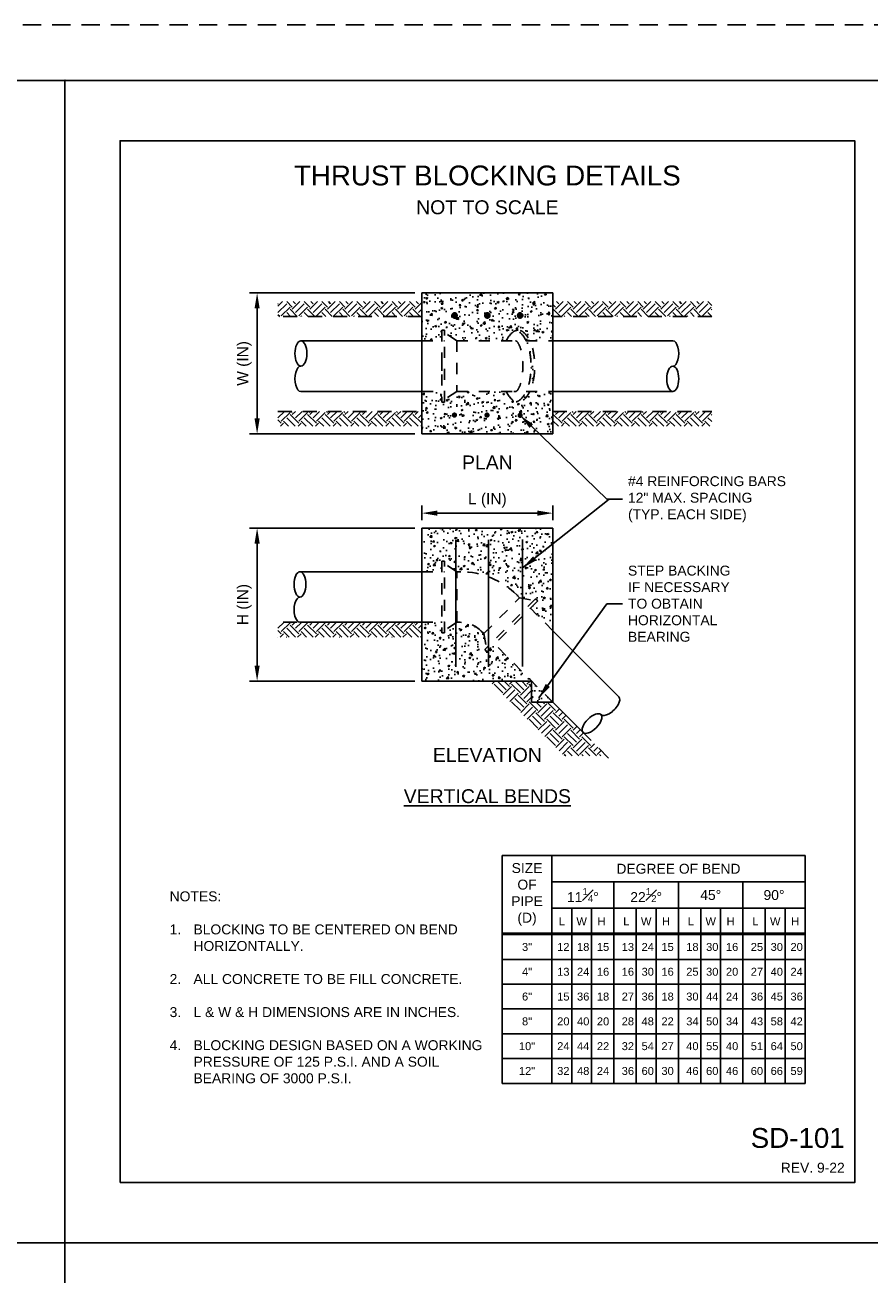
# Paper-space layout 'UM_01' of a CAD drawing. Header units: feet. Extents: x -2.3 to 50.9, y -37.3 to 22.
# Tile 21 of 26: x 8.8 to 16.4, y 10.7 to 22. Entities that reach past the tile are written whole.
import ezdxf
from ezdxf.enums import TextEntityAlignment as Align

# ---------------------------------------------------------------- set-up
doc = ezdxf.new("R2010")
doc.units = ezdxf.units.FT
doc.header["$MEASUREMENT"] = 0
for name, pattern in [('brrebarpr', [4.1, 4, -0.1]), ('HIDDEN2', [0.1875, 0.125, -0.0625]), ('OhDOT_USTN3', [0.22, 0.165, -0.055])]:
    doc.linetypes.add(name, pattern=pattern)
for name, color, linetype in [('BR_P_Slab_Reinforcing', 22, 'brrebarpr'), ('PS_P_Object', 92, 'Continuous'), ('PS_X_Object', 43, 'HIDDEN2'), ('PS_X_Object_Hidden', 3, 'HIDDEN2'), ('SH_Border', 7, 'Continuous'), ('SH_Cut_Line', 7, 'OhDOT_USTN3'), ('SH_Hatch', 14, 'Continuous'), ('SH_Major_Grid_Line', 254, 'Continuous'), ('SH_Minor_Grid_Line', 252, 'Continuous'), ('SH_TextH', 4, 'Continuous'), ('SH_TextM', 7, 'Continuous')]:
    doc.layers.add(name, color=color, linetype=linetype)
doc.layers.add('SH_Half', color=8, linetype='Continuous', plot=False)
doc.styles.add('Simplex Sub-Text (0.08)', font='Simplex', dxfattribs={"height": 0.08})
doc.styles.get("Standard").update_dxf_attribs({"font": 'arial.ttf'})
doc.styles.add('Straight Normal (0.14) Font 30', font='font30', dxfattribs={"height": 0.14})
doc.dimstyles.new('Dec Straight 0', dxfattribs={"dimtxt": 0.14, "dimasz": 0.1399999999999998, "dimexe": 0.0699999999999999, "dimexo": 0.0699999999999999, "dimgap": 0.04999999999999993, "dimtad": 1, "dimdec": 0, "dimzin": 0, "dimdsep": 46, "dimtxsty": 'Straight Normal (0.14) Font 30', "dimcen": 0.06999999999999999, "dimclrd": 9, "dimclre": 9, "dimclrt": 256, "dimaunit": 1, "dimadec": 4, "dimazin": 0, "dimtfac": 1, "dimtdec": 0, "dimtofl": 0, "dimtmove": 0, "dimatfit": 3, "dimfxl": 1, "dimtolj": 1, "dimtzin": 0, "dimlwd": 25, "dimlwe": 25, "dimarcsym": 0})
pattern_1 = [(49.99999999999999, (9.125000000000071, 11.32151482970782), (0.1606835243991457, -0.0140579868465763), [0.01680180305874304, -0.1848198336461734]), (355, (9.125000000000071, 11.32151482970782), (-0.03108363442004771, 0.1685091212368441), [0.01344144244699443, -0.1478558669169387]), (100.45144446, (9.138390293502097, 11.32034333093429), (0.1295998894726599, 0.1544511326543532), [0.01427933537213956, -0.1570726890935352]), (46.18420000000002, (9.125000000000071, 11.36631963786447), (0.2390877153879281, -0.0370802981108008), [0.02520270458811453, -0.2772297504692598]), (96.63563548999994, (9.144923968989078, 11.36322960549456), (0.2093867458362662, 0.218225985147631), [0.02141901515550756, -0.2356091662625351]), (351.1841639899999, (9.125000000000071, 11.36631963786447), (0.2093867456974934, 0.2182259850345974), [0.02016216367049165, -0.2217838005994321]), (21, (9.147402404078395, 11.3551184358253), (0.1337215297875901, -0.09019631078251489), [0.01680180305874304, -0.1848198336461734]), (326.0000000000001, (9.147402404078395, 11.3551184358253), (0.05450848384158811, 0.1624510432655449), [0.01344144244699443, -0.1478558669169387]), (71.45144474, (9.15854586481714, 11.34760207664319), (0.1882300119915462, 0.07225473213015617), [0.0142793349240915, -0.1570726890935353]), (37.49999999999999, (9.125000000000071, 11.32151482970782), (0.002724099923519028, 0.0745762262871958), [0, -0.1460636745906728, 0, -0.1500961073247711, 0, -0.1484159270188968]), (7.500000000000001, (9.125000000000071, 11.32151482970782), (0.0589339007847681, 0.08835770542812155), [0, -0.08557718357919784, 0, -0.1427033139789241, 0, -0.0565660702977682]), (327.5, (9.075042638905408, 11.32151482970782), (0.1195890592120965, -0.005052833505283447), [0, -0.05600601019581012, 0, -0.1747387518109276, 0, -0.2318648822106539]), (317.5, (9.052640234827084, 11.32151482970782), (0.1306477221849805, 0.02242592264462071), [0, -0.07280781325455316, 0, -0.1160444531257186, 0, -0.1646576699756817])]

# ---------------------------------------------------------------- blocks, each defined once
blk = doc.blocks.new('*D100')
at = {"layer": 'Defpoints', "color": 0, "transparency": 16777216}
for p in [(13.52892346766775, 17.59150596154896), (12.34607653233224, 17.45709153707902), (13.52892346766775, 17.45709153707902)]:
    blk.add_point(p, dxfattribs=at)
at = {"layer": 'SH_TextM', "color": 9, "lineweight": 25, "transparency": 16777216}
for p, q in [((12.34607653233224, 17.52709153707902), (12.34607653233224, 17.66150596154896)), ((13.52892346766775, 17.52709153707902), (13.52892346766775, 17.66150596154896)), ((12.48607653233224, 17.59150596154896), (13.38892346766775, 17.59150596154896))]:
    blk.add_line(p, q, dxfattribs=at)
at = {"layer": 'SH_TextM', "color": 9, "transparency": 16777216}
for points in [[(12.48607653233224, 17.61483929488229), (12.48607653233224, 17.56817262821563), (12.34607653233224, 17.59150596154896)], [(13.38892346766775, 17.61483929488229), (13.38892346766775, 17.56817262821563), (13.52892346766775, 17.59150596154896)]]:
    blk.add_solid(points, dxfattribs=at)
at = {"layer": 'SH_TextM', "transparency": 16777216, "insert": (12.9375, 17.70705848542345), "char_height": 0.1, "attachment_point": 5}
blk.add_mtext('\\A1;L (IN)', dxfattribs=at)
blk = doc.blocks.new('*D101')
at = {"layer": 'Defpoints', "color": 0, "transparency": 16777216}
for p in [(10.85946727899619, 17.45709153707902), (12.34607653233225, 17.45709153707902), (12.34607653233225, 16.0742815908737)]:
    blk.add_point(p, dxfattribs=at)
at = {"layer": 'SH_TextM', "color": 9, "lineweight": 25, "transparency": 16777216}
for p, q in [((12.28357653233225, 17.45709153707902), (10.78946727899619, 17.45709153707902)), ((10.85946727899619, 16.2142815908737), (10.85946727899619, 17.31709153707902)), ((12.28357653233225, 16.0742815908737), (10.78946727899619, 16.0742815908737))]:
    blk.add_line(p, q, dxfattribs=at)
at = {"layer": 'SH_TextM', "color": 9, "transparency": 16777216}
for points in [[(10.83613394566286, 17.31709153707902), (10.88280061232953, 17.31709153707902), (10.85946727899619, 17.45709153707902)], [(10.83613394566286, 16.2142815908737), (10.88280061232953, 16.2142815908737), (10.85946727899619, 16.0742815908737)]]:
    blk.add_solid(points, dxfattribs=at)
at = {"layer": 'SH_TextM', "transparency": 16777216, "insert": (10.74391475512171, 16.76568656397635), "char_height": 0.1, "attachment_point": 5, "rotation": 90}
blk.add_mtext('\\A1;H (IN)', dxfattribs=at)
blk = doc.blocks.new('*D102')
at = {"layer": 'Defpoints', "color": 0, "transparency": 16777216}
for p in [(10.8594672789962, 19.57997018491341), (12.34607653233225, 19.57997018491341), (12.34607653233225, 18.3075136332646)]:
    blk.add_point(p, dxfattribs=at)
at = {"layer": 'SH_TextM', "color": 9, "lineweight": 25, "transparency": 16777216}
for p, q in [((12.28357653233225, 19.57997018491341), (10.7894672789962, 19.57997018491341)), ((10.8594672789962, 18.4475136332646), (10.8594672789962, 19.43997018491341)), ((12.28357653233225, 18.3075136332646), (10.7894672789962, 18.3075136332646))]:
    blk.add_line(p, q, dxfattribs=at)
at = {"layer": 'SH_TextM', "color": 9, "transparency": 16777216}
for points in [[(10.83613394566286, 19.43997018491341), (10.88280061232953, 19.43997018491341), (10.8594672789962, 19.57997018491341)], [(10.83613394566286, 18.4475136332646), (10.88280061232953, 18.4475136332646), (10.8594672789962, 18.3075136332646)]]:
    blk.add_solid(points, dxfattribs=at)
at = {"layer": 'SH_TextM', "transparency": 16777216, "insert": (10.74391475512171, 18.94374190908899), "char_height": 0.1, "attachment_point": 5, "rotation": 90}
blk.add_mtext('\\A1;W (IN)', dxfattribs=at)

psp = doc.layouts.new('UM_01')

# ---------------------------------------------------------------- hatches: boundary and pattern name
at = {"layer": 'SH_Hatch'}
h = psp.add_hatch(dxfattribs=at)
h.set_pattern_fill('AR-CONC', color=256, scale=0.02240240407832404)
h.set_pattern_definition(pattern_1)
h.paths.add_polyline_path([(13.35261449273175, 19.05047693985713, -0.04749038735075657), (13.36513312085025, 18.91897249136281, -0.04749038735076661), (13.35261449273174, 18.78746804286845, -0.06119898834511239), (13.32109505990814, 18.68976526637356, -0.1022428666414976), (13.26485791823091, 18.61393058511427, -0.1842771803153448), (13.21477777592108, 18.59482452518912, -0.05537799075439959), (13.19827536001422, 18.59665788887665, 0.1275970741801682), (13.23185308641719, 18.61393058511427, 0.1022428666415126), (13.28809022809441, 18.68976526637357, 0.06119898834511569), (13.31960966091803, 18.78746804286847, 0.04749038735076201), (13.33212828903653, 18.91897249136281, 0.0474903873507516), (13.31960966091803, 19.05047693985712, 0.06119898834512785), (13.28809022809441, 19.14817971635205, 0.1022428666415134), (13.23185308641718, 19.22401439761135, 0.1275970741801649), (13.19827536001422, 19.24128709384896, 0.1275970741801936), (13.16469763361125, 19.22401439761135, 0.1030811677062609), (13.1081359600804, 19.14747701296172), (12.66113713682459, 19.14747701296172), (12.55217864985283, 19.22100296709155), (12.55217864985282, 19.14747701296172), (12.34607653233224, 19.14747701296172), (12.34607653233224, 19.5799701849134), (13.52892346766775, 19.5799701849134), (13.52892346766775, 19.14747701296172), (13.32142022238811, 19.14747701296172, -0.06073742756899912)])
h = psp.add_hatch(dxfattribs=at)
h.set_pattern_fill('EARTH', color=256, scale=0.4480480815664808, angle=45, style=0)
h.set_pattern_definition([(45, (9.018267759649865, 11.45237798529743), (1.243583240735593e-17, 0.158408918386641), [0.1120120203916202, -0.1120120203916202]), (45, (8.988566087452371, 11.48207965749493), (1.243583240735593e-17, 0.158408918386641), [0.1120120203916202, -0.1120120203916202]), (45, (8.958864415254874, 11.51178132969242), (1.243583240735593e-17, 0.158408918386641), [0.1120120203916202, -0.1120120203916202]), (135, (8.958864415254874, 11.53158244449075), (-0.158408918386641, 2.487166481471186e-17), [0.1120120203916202, -0.1120120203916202]), (135, (8.988566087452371, 11.56128411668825), (-0.158408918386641, 2.487166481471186e-17), [0.1120120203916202, -0.1120120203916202]), (135, (9.018267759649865, 11.59098578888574), (-0.158408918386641, 2.487166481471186e-17), [0.1120120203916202, -0.1120120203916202])])
h.paths.add_polyline_path([(14.96324472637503, 19.50209222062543), (13.52892346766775, 19.50209222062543), (13.52892346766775, 19.36767779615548), (14.96324472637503, 19.36767779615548)])
h.paths.add_polyline_path([(14.96324472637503, 18.5104825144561), (13.52892346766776, 18.5104825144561), (13.52892346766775, 18.37606808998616), (14.96324472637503, 18.37606808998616)])
h.paths.add_polyline_path([(12.34607653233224, 18.5104825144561), (11.04715536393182, 18.5104825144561), (11.04715536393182, 18.37606808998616), (12.34607653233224, 18.37606808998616)])
h.paths.add_polyline_path([(12.34607653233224, 19.50209222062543), (11.04715536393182, 19.50209222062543), (11.04715536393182, 19.36767779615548), (12.34607653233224, 19.36767779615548)])
h = psp.add_hatch(dxfattribs=at)
h.set_pattern_fill('AR-CONC', color=256, scale=0.02240240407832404)
h.set_pattern_definition(pattern_1)
h.paths.add_polyline_path([(13.52892346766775, 18.6904679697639), (13.32141959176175, 18.6904679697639, -0.1030811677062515), (13.26485791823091, 18.61393058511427, -0.1842771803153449), (13.21477777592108, 18.59482452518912, -0.1842771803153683), (13.16469763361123, 18.61393058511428, -0.1030811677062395), (13.1081359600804, 18.6904679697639), (12.6611371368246, 18.6904679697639), (12.55217864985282, 18.61694201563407), (12.55217864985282, 18.5949232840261), (12.52529576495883, 18.5949232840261), (12.52529576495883, 18.6904679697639), (12.34607653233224, 18.6904679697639), (12.34607653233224, 18.30751363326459), (13.52892346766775, 18.30751363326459)])
h = psp.add_hatch(dxfattribs=at)
h.set_pattern_fill('AR-CONC', color=256, scale=0.02240240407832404)
h.set_pattern_definition(pattern_1)
h.paths.add_polyline_path([(13.52892346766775, 17.45709153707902), (12.34607653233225, 17.45709153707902), (12.34607653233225, 17.06235538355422), (12.52529576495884, 17.06235538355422), (12.52529576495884, 17.15790006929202), (12.55217864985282, 17.15790006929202), (12.55217864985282, 17.13588133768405), (12.6611371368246, 17.06235538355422), (12.69687171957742, 17.06235538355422, -0.198912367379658), (13.20378025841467, 16.8523869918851), (13.22904842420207, 16.8271188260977), (13.35808440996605, 16.80206424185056), (13.37365400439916, 16.81763383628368), (13.39266307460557, 16.79862476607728), (13.32607069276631, 16.73203238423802), (13.52892346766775, 16.52917960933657)])
h = psp.add_hatch(dxfattribs=at)
h.set_pattern_fill('EARTH', color=256, scale=0.4480480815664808, angle=45, style=0)
h.set_pattern_definition([(45, (9.018267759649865, 11.45237798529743), (1.243583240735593e-17, 0.158408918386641), [0.1120120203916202, -0.1120120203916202]), (45, (8.988566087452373, 11.48207965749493), (1.243583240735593e-17, 0.158408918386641), [0.1120120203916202, -0.1120120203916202]), (45, (8.958864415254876, 11.51178132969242), (1.243583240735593e-17, 0.158408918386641), [0.1120120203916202, -0.1120120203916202]), (135, (8.958864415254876, 11.53158244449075), (-0.158408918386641, 2.487166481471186e-17), [0.1120120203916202, -0.1120120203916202]), (135, (8.988566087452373, 11.56128411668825), (-0.158408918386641, 2.487166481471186e-17), [0.1120120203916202, -0.1120120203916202]), (135, (9.018267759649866, 11.59098578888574), (-0.158408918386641, 2.487166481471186e-17), [0.1120120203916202, -0.1120120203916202])])
h.paths.add_polyline_path([(12.34607653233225, 16.60534634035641), (11.04715536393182, 16.60534634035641), (11.04715536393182, 16.47093191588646), (12.34607653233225, 16.47093191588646)])
edge = h.paths.add_edge_path()
edge.add_ellipse((13.88220403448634, 15.69116775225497), major_axis=(0.0807885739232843, 0.08078852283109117), ratio=0.4705882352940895, start_angle=179.9458230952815, end_angle=186.9139586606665, ccw=False)
edge.add_ellipse((13.88220403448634, 15.69116775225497), major_axis=(0.0807885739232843, 0.08078852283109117), ratio=0.4705882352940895, start_angle=173.2003934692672, end_angle=179.9458230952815, ccw=False)
edge.add_line((13.7999025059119, 15.61189225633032), (13.52892346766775, 15.88287129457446))
edge.add_line((13.52892346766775, 15.88287129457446), (13.33751317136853, 15.88287129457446))
edge.add_line((13.33751317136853, 15.88287129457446), (13.33751317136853, 16.07428159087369))
edge.add_line((13.33751317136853, 16.07428159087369), (12.95601217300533, 16.07428159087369))
edge.add_line((12.95601217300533, 16.07428159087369), (13.6305108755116, 15.39978288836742))
edge.add_line((13.6305108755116, 15.39978288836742), (14.01406475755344, 15.39978288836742))
edge.add_line((14.01406475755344, 15.39978288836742), (13.8065795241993, 15.60639014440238))
h = psp.add_hatch(dxfattribs=at)
h.set_pattern_fill('AR-CONC', color=256, scale=0.02240240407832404)
h.set_pattern_definition(pattern_1)
h.paths.add_polyline_path([(13.00291653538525, 16.40887822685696), (12.93438829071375, 16.34034998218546), (12.91537922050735, 16.35935905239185), (12.93094881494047, 16.37492864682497), (12.90589423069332, 16.50396463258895), (12.88325066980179, 16.52660819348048, 0.198912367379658), (12.69315996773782, 16.60534634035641), (12.6611371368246, 16.60534634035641), (12.55217864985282, 16.53182038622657), (12.55217864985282, 16.50980165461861), (12.52529576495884, 16.50980165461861), (12.52529576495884, 16.60534634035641), (12.34607653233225, 16.60534634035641), (12.34607653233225, 16.07428159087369), (13.33751317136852, 16.07428159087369)])
h.paths.add_polyline_path([(13.33751317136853, 16.07428159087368), (13.33751317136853, 15.88287129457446), (13.52892346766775, 15.88287129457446)])

# ---------------------------------------------------------------- linework, layer by layer
psp.add_lwpolyline([(1.5, 21.5), (32, 21.5)])
at = {"layer": 'BR_P_Slab_Reinforcing'}
psp.add_line((12.65424976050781, 17.3507646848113), (12.65424976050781, 16.20313432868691), dxfattribs=at)
at = {"layer": 'BR_P_Slab_Reinforcing', "const_width": 0.02365693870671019}
for points in [[(12.62995979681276, 19.37645412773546, 1), (12.65361673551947, 19.37645412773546, 1)], [(12.92567153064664, 19.37645412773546, 1), (12.94932846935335, 19.37645412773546, 1)], [(13.22138326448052, 19.37645412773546, 1), (13.24504020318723, 19.37645412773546, 1)], [(12.62848906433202, 18.47724025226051, 1), (12.65214600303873, 18.47724025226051, 1)], [(12.92274180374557, 18.47724025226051, 1), (12.94639874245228, 18.47724025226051, 1)], [(13.22157791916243, 18.47494299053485, 1), (13.24523485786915, 18.47494299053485, 1)]]:
    psp.add_lwpolyline(points, format="xyb", close=True, dxfattribs=at)
at = {"layer": 'BR_P_Slab_Reinforcing', "flags": 128}
for points in [[(12.94937910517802, 17.3507646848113), (12.94937910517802, 16.20314037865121)], [(13.25498889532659, 17.35411663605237), (13.25498889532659, 16.20648627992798)]]:
    psp.add_lwpolyline(points, dxfattribs=at)
at = {"layer": 'BR_P_Slab_Reinforcing'}
for centre in [(12.64178826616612, 19.37645412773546), (12.9375, 19.37645412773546), (13.23321173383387, 19.37645412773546)]:
    psp.add_circle(centre, 0.02363890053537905, dxfattribs=at)
at = {"layer": 'PS_P_Object'}
for p, q in [((13.52892346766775, 19.5799701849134), (12.34607653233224, 19.5799701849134)), ((12.34607653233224, 19.5799701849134), (12.34607653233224, 18.30751363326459)), ((13.52892346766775, 18.30751363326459), (13.52892346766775, 19.5799701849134)), ((11.25449726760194, 19.14747701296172), (12.34607653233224, 19.14747701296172)), ((13.52892346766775, 19.14747701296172), (14.61138140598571, 19.14747701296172)), ((12.34607653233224, 18.6904679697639), (11.25449726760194, 18.6904679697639)), ((14.61138140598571, 18.6904679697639), (13.52892346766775, 18.6904679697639)), ((12.34607653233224, 18.30751363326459), (13.52892346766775, 18.30751363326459)), ((12.34607653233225, 17.45709153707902), (12.34607653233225, 16.07428159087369)), ((13.52892346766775, 17.45709153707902), (12.34607653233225, 17.45709153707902)), ((13.52892346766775, 15.88287129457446), (13.52892346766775, 17.45709153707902)), ((11.24645569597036, 17.06235538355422), (12.34607653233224, 17.06235538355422)), ((12.34607653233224, 16.60534634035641), (11.24645569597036, 16.60534634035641)), ((14.12456965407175, 15.93353342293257), (13.52892346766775, 16.52917960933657)), ((13.33751317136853, 16.07428159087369), (12.34607653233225, 16.07428159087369)), ((13.33751317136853, 16.07428159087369), (13.33751317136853, 15.88287129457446)), ((13.80141553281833, 15.61037922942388), (13.52892346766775, 15.88287129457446))]:
    psp.add_line(p, q, dxfattribs=at)
at = {"layer": 'PS_P_Object', "flags": 128}
psp.add_lwpolyline([(13.33751317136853, 15.88287129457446), (13.52892346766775, 15.88287129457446)], dxfattribs=at)
at = {"layer": 'PS_P_Object'}
for centre, major_axis, ratio in [((11.25449715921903, 19.03322475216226), (-3.612763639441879e-08, -0.1142522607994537), 0.4705882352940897), ((14.61138136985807, 18.80472023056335), (3.612763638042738e-08, 0.1142522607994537), 0.4705882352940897), ((11.24645558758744, 16.94810312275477), (-3.612763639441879e-08, -0.1142522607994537), 0.4705882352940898), ((13.88220403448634, 15.69116775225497), (0.0807885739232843, 0.08078852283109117), 0.4705882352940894)]:
    psp.add_ellipse(centre, major_axis=major_axis, ratio=ratio, dxfattribs=at)
for centre, major_axis, ratio in [((14.61138136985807, 19.03322475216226), (3.612763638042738e-08, 0.1142522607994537), 0.4705882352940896), ((11.25449715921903, 18.80472023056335), (-3.612763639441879e-08, -0.1142522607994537), 0.4705882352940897), ((11.24645558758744, 16.71959860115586), (-3.612763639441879e-08, -0.1142522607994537), 0.4705882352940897), ((14.04378113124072, 15.85274484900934), (0.0807885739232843, 0.08078852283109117), 0.4705882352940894)]:
    psp.add_ellipse(centre, major_axis=major_axis, ratio=ratio, start_param=3.141592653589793, end_param=6.283186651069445, dxfattribs=at)
at = {"layer": 'PS_X_Object'}
for p, q in [((12.34607653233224, 19.36767779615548), (11.04715536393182, 19.36767779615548)), ((14.96324472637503, 19.36767779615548), (13.52892346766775, 19.36767779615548)), ((11.04715536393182, 18.5104825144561), (12.34607653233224, 18.5104825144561)), ((13.52892346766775, 18.5104825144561), (14.96324472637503, 18.5104825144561)), ((12.34607653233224, 16.60534634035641), (11.04715536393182, 16.60534634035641))]:
    psp.add_line(p, q, dxfattribs=at)
psp.add_lwpolyline([(14.0325000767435, 15.37929468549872), (14.0325000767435, 15.37929468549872), (14.0325000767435, 15.37929468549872), (13.80141553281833, 15.61037922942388)], dxfattribs=at)
at = {"layer": 'PS_X_Object_Hidden', "ltscale": 0.5}
for p, q in [((12.52529576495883, 19.24302169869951), (12.55217864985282, 19.24302169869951)), ((12.52529576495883, 19.24302169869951), (12.52529576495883, 18.5949232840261)), ((12.55217864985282, 18.5949232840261), (12.55217864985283, 19.24302169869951)), ((12.66113713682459, 19.14747701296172), (12.55217864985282, 19.22100296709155)), ((12.34607653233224, 19.14747701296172), (12.55217864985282, 19.14747701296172)), ((12.66113713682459, 19.14747701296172), (12.66113713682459, 18.6904679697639)), ((12.66113713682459, 19.14747701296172), (13.1943544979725, 19.14747701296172)), ((13.28841539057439, 19.14747701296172), (13.52892346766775, 19.14747701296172)), ((12.52529576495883, 18.91897249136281), (12.52529576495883, 18.96044797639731)), ((12.52529576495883, 18.91897249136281), (12.52529576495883, 18.96044797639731)), ((12.52529576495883, 18.91897249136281), (12.52529576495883, 18.8774970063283)), ((12.52529576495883, 18.91897249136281), (12.52529576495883, 18.8774970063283)), ((12.34607653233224, 18.6904679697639), (12.55217864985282, 18.6904679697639)), ((12.66113713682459, 18.6904679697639), (12.55217864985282, 18.61694201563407)), ((12.6611371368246, 18.6904679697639), (13.17652579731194, 18.6904679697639)), ((13.28841539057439, 18.6904679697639), (13.52892346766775, 18.6904679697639)), ((12.52529576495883, 18.5949232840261), (12.55217864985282, 18.5949232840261)), ((12.34607653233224, 17.06235538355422), (12.55217864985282, 17.06235538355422)), ((12.52529576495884, 17.15790006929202), (12.55217864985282, 17.15790006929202)), ((12.52529576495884, 17.15790006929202), (12.52529576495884, 16.50980165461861)), ((12.6611371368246, 17.06235538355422), (12.55217864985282, 17.13588133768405)), ((12.6611371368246, 17.06235538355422), (12.69687171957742, 17.06235538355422)), ((12.6611371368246, 16.60534634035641), (12.6611371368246, 17.06235538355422)), ((12.90589423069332, 16.50396463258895), (13.22904842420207, 16.8271188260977)), ((13.22904842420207, 16.8271188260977), (13.20378025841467, 16.8523869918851)), ((13.22904842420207, 16.8271188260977), (13.35808440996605, 16.80206424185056)), ((13.37365400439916, 16.81763383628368), (12.91537922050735, 16.35935905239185)), ((13.39266307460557, 16.79862476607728), (12.93438829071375, 16.34034998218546)), ((13.52892346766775, 16.52917960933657), (13.32607069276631, 16.73203238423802)), ((13.39266307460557, 16.79862476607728), (13.37365400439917, 16.81763383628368)), ((12.34607653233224, 16.60534634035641), (12.55217864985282, 16.60534634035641)), ((12.6611371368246, 16.60534634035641), (12.55217864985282, 16.53182038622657)), ((12.6611371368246, 16.60534634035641), (12.69315996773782, 16.60534634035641)), ((12.52529576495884, 16.50980165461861), (12.55217864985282, 16.50980165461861)), ((12.88325066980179, 16.52660819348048), (12.90589423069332, 16.50396463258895)), ((12.90589423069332, 16.50396463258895), (12.93094881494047, 16.37492864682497)), ((13.52892346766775, 15.88287129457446), (13.00366232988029, 16.40813243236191)), ((12.93438829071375, 16.34034998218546), (12.91537922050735, 16.35935905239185))]:
    psp.add_line(p, q, dxfattribs=at)
for points in [[(13.21477777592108, 19.24312045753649, 0.1842771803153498), (13.16469763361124, 19.22401439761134, 0.1022428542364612), (13.10846049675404, 19.14817972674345, 0.06119898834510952)], [(13.17652579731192, 18.69046796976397, 0.08275516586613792), (13.18544014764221, 18.68898237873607, 0.2347603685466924)]]:
    psp.add_lwpolyline(points, format="xyb", dxfattribs=at)
at = {"layer": 'PS_X_Object_Hidden', "ltscale": 0.5, "flags": 128}
for points in [[(13.10846049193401, 18.68976526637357, 0.1022428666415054), (13.16469763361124, 18.61393058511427, 0.1842771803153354), (13.21477777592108, 18.59482452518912, 0.1842771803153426), (13.26485791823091, 18.61393058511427, 0.1022428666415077), (13.32109505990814, 18.68976526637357, 0.06119898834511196), (13.35261449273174, 18.78746804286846, 0.04749038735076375), (13.36513312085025, 18.91897249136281, 0.04749038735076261), (13.35261449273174, 19.05047693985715, 0.06119898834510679), (13.32109505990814, 19.14817971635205, 0.1022428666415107), (13.26485791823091, 19.22401439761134, 0.1842771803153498), (13.21477777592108, 19.24312045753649, 0.1842771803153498)], [(13.19827536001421, 18.59665788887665, 0.1275970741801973), (13.23185308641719, 18.61393058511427, 0.1022428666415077), (13.28809022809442, 18.68976526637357, 0.06119898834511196), (13.31960966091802, 18.78746804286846, 0.04749038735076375), (13.33212828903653, 18.91897249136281, 0.04749038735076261), (13.31960966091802, 19.05047693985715, 0.06119898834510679), (13.28809022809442, 19.14817971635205, 0.1022428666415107), (13.23185308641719, 19.22401439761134, 0.1275970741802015), (13.19827536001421, 19.24128709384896, 0.1842771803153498)], [(13.18544014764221, 18.68898237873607, 0.2347603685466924), (13.20734874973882, 18.69986890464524, 0.08629215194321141), (13.23648562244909, 18.75634492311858, 0.04374117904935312), (13.25152302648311, 18.82464328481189, 0.03233325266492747), (13.25762935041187, 18.91897249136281, 0.03233325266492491), (13.25152302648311, 19.01330169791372, 0.04374117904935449), (13.23648562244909, 19.08160005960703, 0.08629215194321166), (13.20734874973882, 19.13807607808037, 0.2347603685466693), (13.18544014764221, 19.14896260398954, 0.08275516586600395), (13.17652579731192, 19.14747701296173, 0.08629215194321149)]]:
    psp.add_lwpolyline(points, format="xyb", dxfattribs=at)
at = {"layer": 'PS_X_Object_Hidden', "ltscale": 0.5}
psp.add_lwpolyline([(12.55217864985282, 16.50980165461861), (12.55217864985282, 17.15790006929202), (12.55217864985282, 17.15790006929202)], dxfattribs=at)
for centre, radius, start in [((12.69687171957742, 16.34547845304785), 0.7168769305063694, 45.00000000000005), ((12.69315996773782, 16.33651749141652), 0.2688288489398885, 44.99999999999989)]:
    psp.add_arc(centre, radius, start, 90, dxfattribs=at)
at = {"layer": 'SH_Border', "linetype": 'Continuous', "flags": 128}
psp.add_lwpolyline([(0.5, 21.5), (33.5, 21.5), (33.5, 0.4999999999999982), (0.5, 0.4999999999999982), (0.5, 21.5)], close=True, dxfattribs=at)
at = {"layer": 'SH_Cut_Line', "color": 7, "linetype": 'OhDOT_USTN3', "flags": 128}
psp.add_lwpolyline([(0, 0), (34, 0), (34, 22), (0, 22), (0, 0)], close=True, dxfattribs=at)
at = {"layer": 'SH_Half'}
for p, q in [((8.900975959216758, 21.5), (9.125, 21.5)), ((9.125, 21.5), (9.349024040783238, 21.5))]:
    psp.add_line(p, q, dxfattribs=at)
psp.add_lwpolyline([(9.62194419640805, 11.54549514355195), (16.25305580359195, 11.54549514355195), (16.25305580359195, 20.95450485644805), (9.62194419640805, 20.95450485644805)], close=True, dxfattribs=at)
at = {"layer": 'SH_Major_Grid_Line'}
for p, q in [((14.08002260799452, 12.44159130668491), (14.08002260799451, 14.26066651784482)), ((14.66248511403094, 12.44159130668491), (14.66248511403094, 14.26066651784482)), ((15.24494762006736, 12.44159130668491), (15.24494762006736, 14.26066651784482)), ((13.51996250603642, 14.02320103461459), (15.80500772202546, 14.02320103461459)), ((13.69918173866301, 12.44159130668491), (13.69918173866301, 14.02320103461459)), ((13.8784009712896, 12.44159130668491), (13.8784009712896, 14.02320103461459)), ((14.28164424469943, 12.44159130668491), (14.28164424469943, 14.02320103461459)), ((14.46086347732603, 12.44159130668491), (14.46086347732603, 14.02320103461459)), ((14.86410675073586, 12.44159130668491), (14.86410675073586, 14.02320103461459)), ((15.04332598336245, 12.44159130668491), (15.04332598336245, 14.02320103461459)), ((15.44656925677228, 12.44159130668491), (15.44656925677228, 14.02320103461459)), ((15.62578848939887, 12.44159130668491), (15.62578848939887, 14.02320103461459)), ((13.07191442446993, 13.79903164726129), (15.80500772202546, 13.79903164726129)), ((13.07191442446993, 13.78573555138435), (15.80500772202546, 13.78573555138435))]:
    psp.add_line(p, q, dxfattribs=at)
at = {"layer": 'SH_Minor_Grid_Line'}
for p, q in [((13.07191442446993, 13.56171151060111), (15.80500772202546, 13.56171151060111)), ((13.07191442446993, 13.33768746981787), (15.80500772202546, 13.33768746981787)), ((13.07191442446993, 13.11366342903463), (15.80500772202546, 13.11366342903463)), ((13.07191442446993, 12.88963938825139), (15.80500772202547, 12.88963938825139)), ((13.07191442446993, 12.66561534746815), (15.80500772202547, 12.66561534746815))]:
    psp.add_line(p, q, dxfattribs=at)
at = {"layer": 'SH_TextH'}
for p, q in [((15.80500772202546, 14.49813200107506), (13.07191442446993, 14.49813200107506)), ((13.07191442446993, 12.44159130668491), (13.07191442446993, 14.49813200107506)), ((13.51996250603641, 12.44159130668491), (13.51996250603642, 14.49813200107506)), ((15.80500772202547, 12.44159130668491), (15.80500772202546, 14.49813200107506)), ((13.51996250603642, 14.26066651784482), (15.80500772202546, 14.26066651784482)), ((13.07191442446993, 12.44159130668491), (15.80500772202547, 12.44159130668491))]:
    psp.add_line(p, q, dxfattribs=at)
at = {"layer": 'SH_TextM'}
for points in [[(9.125, 21.5), (9.125, 0.4999999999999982)], [(1.5, 11), (32, 11)]]:
    psp.add_lwpolyline(points, dxfattribs=at)
psp.add_point((9.125, 21.5), dxfattribs=at)

# ---------------------------------------------------------------- texts
at = {"layer": 'SH_TextH'}
psp.add_text('THRUST BLOCKING DETAILS', height=0.1792192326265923, dxfattribs=at).set_placement((12.9375, 20.73048081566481), align=Align.TOP_CENTER)
psp.add_text('%%UVERTICAL BENDS', height=0.1254534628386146, dxfattribs=at).set_placement((12.9375, 14.9350026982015), align=Align.BOTTOM_CENTER)
psp.add_text('SD-101', height=0.1792192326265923, dxfattribs=at).set_placement((16.16344618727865, 11.85912880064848), align=Align.RIGHT)
at = {"layer": 'SH_TextH', "char_height": 0.08960961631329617, "attachment_point": 5}
for s, insert, width in [('SIZE\\POF\\PPIPE\\P(D)', (13.29593846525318, 14.14858182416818), 0.3031926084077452), ('DEGREE OF BEND', (14.66248511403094, 14.37939925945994), 1.369153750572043)]:
    psp.add_mtext(s, dxfattribs=dict(at, insert=insert, width=width))
at = {"layer": 'SH_TextM'}
psp.add_text('NOT TO SCALE', height=0.1254534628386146, dxfattribs=at).set_placement((12.9375, 20.41685235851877), align=Align.TOP_CENTER)
for s, p in [('PLAN', (12.9375, 17.9490751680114)), ('ELEVATION', (12.9375, 15.3077873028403))]:
    psp.add_text(s, height=0.1254534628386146, dxfattribs=at).set_placement(p, align=Align.BOTTOM_CENTER)
for s, p in [('L', (13.60957212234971, 13.90446829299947)), ('W', (13.7887913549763, 13.90446829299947)), ('H', (13.9680105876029, 13.90446829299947)), ('L', (14.19203462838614, 13.90446829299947)), ('W', (14.37125386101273, 13.90446829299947)), ('H', (14.55047309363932, 13.90446829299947)), ('L', (14.77449713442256, 13.90446829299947)), ('W', (14.95371636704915, 13.90446829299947)), ('H', (15.13293559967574, 13.90446829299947)), ('L', (15.35695964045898, 13.90446829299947)), ('W', (15.53617887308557, 13.90446829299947)), ('H', (15.71539810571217, 13.90446829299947)), ('3"', (13.29593846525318, 13.67372353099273)), (' 12', (13.60957212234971, 13.67372353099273)), (' 18', (13.78879135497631, 13.67372353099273)), (' 15', (13.9680105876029, 13.67372353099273)), (' 13', (14.19203462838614, 13.67372353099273)), (' 24', (14.37125386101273, 13.67372353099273)), (' 15', (14.55047309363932, 13.67372353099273)), (' 18', (14.77449713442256, 13.67372353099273)), (' 30', (14.95371636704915, 13.67372353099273)), (' 16', (15.13293559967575, 13.67372353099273)), (' 25', (15.35695964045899, 13.67372353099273)), (' 30', (15.53617887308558, 13.67372353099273)), (' 20', (15.71539810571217, 13.67372353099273)), ('4"', (13.29593846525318, 13.44969949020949)), (' 13', (13.60957212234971, 13.44969949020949)), (' 24', (13.78879135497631, 13.44969949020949)), (' 16', (13.9680105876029, 13.44969949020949)), (' 16', (14.19203462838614, 13.44969949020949)), (' 30', (14.37125386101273, 13.44969949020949)), (' 16', (14.55047309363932, 13.44969949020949)), (' 25', (14.77449713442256, 13.44969949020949)), (' 30', (14.95371636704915, 13.44969949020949)), (' 20', (15.13293559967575, 13.44969949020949)), (' 27', (15.35695964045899, 13.44969949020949)), (' 40', (15.53617887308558, 13.44969949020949)), (' 24', (15.71539810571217, 13.44969949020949)), ('6"', (13.29593846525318, 13.22567544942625)), (' 15', (13.60957212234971, 13.22567544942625)), (' 36', (13.78879135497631, 13.22567544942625)), (' 18', (13.9680105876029, 13.22567544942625)), (' 27', (14.19203462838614, 13.22567544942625)), (' 36', (14.37125386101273, 13.22567544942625)), (' 18', (14.55047309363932, 13.22567544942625)), (' 30', (14.77449713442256, 13.22567544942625)), (' 44', (14.95371636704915, 13.22567544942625)), (' 24', (15.13293559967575, 13.22567544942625)), (' 36', (15.35695964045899, 13.22567544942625)), (' 45', (15.53617887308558, 13.22567544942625)), (' 36', (15.71539810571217, 13.22567544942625)), ('8"', (13.29593846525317, 13.00165140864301)), (' 20', (13.60957212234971, 13.00165140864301)), (' 40', (13.78879135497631, 13.00165140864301)), (' 20', (13.9680105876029, 13.00165140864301)), (' 28', (14.19203462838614, 13.00165140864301)), (' 48', (14.37125386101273, 13.00165140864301)), (' 22', (14.55047309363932, 13.00165140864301)), (' 34', (14.77449713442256, 13.00165140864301)), (' 50', (14.95371636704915, 13.00165140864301)), (' 34', (15.13293559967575, 13.00165140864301)), (' 43', (15.35695964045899, 13.00165140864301)), (' 58', (15.53617887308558, 13.00165140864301)), (' 42', (15.71539810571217, 13.00165140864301)), ('10"', (13.29593846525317, 12.77762736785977)), (' 24', (13.60957212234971, 12.77762736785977)), (' 44', (13.78879135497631, 12.77762736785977)), (' 22', (13.9680105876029, 12.77762736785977)), (' 32', (14.19203462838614, 12.77762736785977)), (' 54', (14.37125386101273, 12.77762736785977)), (' 27', (14.55047309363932, 12.77762736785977)), (' 40', (14.77449713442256, 12.77762736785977)), (' 55', (14.95371636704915, 12.77762736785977)), (' 40', (15.13293559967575, 12.77762736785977)), (' 51', (15.35695964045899, 12.77762736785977)), (' 64', (15.53617887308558, 12.77762736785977)), (' 50', (15.71539810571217, 12.77762736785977)), ('12"', (13.29593846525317, 12.55360332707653)), (' 32', (13.60957212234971, 12.55360332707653)), (' 48', (13.78879135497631, 12.55360332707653)), (' 24', (13.9680105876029, 12.55360332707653)), (' 36', (14.19203462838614, 12.55360332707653)), (' 60', (14.37125386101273, 12.55360332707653)), (' 30', (14.55047309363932, 12.55360332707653)), (' 46', (14.77449713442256, 12.55360332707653)), (' 60', (14.95371636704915, 12.55360332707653)), (' 46', (15.13293559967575, 12.55360332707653)), (' 60', (15.35695964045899, 12.55360332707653)), (' 66', (15.53617887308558, 12.55360332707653)), (' 59', (15.71539810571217, 12.55360332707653))]:
    psp.add_text(s, height=0.07168769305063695, dxfattribs=at).set_placement(p, align=Align.MIDDLE_CENTER)
psp.add_text('REV. 9-22', height=0.08960961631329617, dxfattribs=at).set_placement((16.16344618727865, 11.63510475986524), align=Align.RIGHT)
at = {"layer": 'SH_TextM', "char_height": 0.08960961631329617, "attachment_point": 4}
for s, insert in [('#4 REINFORCING BARS\\P12" MAX. SPACING\\P(TYP. EACH SIDE)', (14.20720626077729, 17.71719538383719)), ('\\A1;STEP BACKING\\PIF NECESSARY\\PTO OBTAIN\\PHORIZONTAL\\PBEARING', (14.20720626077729, 16.77314578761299))]:
    psp.add_mtext(s, dxfattribs=dict(at, insert=insert))
at = {"layer": 'SH_TextM', "char_height": 0.08960961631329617}
for s, insert, width, attachment_point in [('\\pxi-2.4,l2.4,t2.4;NOTES:\\P\\P1.^IBLOCKING TO BE CENTERED ON BEND HORIZONTALLY.\\P\\P2.^IALL CONCRETE TO BE FILL CONCRETE.\\P\\P3.^IL & W & H DIMENSIONS ARE IN INCHES.\\P\\P4.^IBLOCKING DESIGN BASED ON A WORKING PRESSURE OF 125 P.S.I. AND A SOIL BEARING OF 3000 P.S.I.', (10.06999227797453, 12.44159130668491), 2.93065173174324, 7), ('11{\\H0.7x;\\S1#4;}%%D', (13.79999255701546, 14.14193377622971), 0.3031926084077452, 5), ('22{\\H0.7x;\\S1#2;}%%D', (14.37125386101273, 14.14193377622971), 0.3461278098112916, 5), ('45%%D', (14.95371636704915, 14.1419337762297), 0.3031926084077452, 5), ('90%%D', (15.52497767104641, 14.1419337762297), 0.3031926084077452, 5)]:
    psp.add_mtext(s, dxfattribs=dict(at, insert=insert, width=width, attachment_point=attachment_point))

# ---------------------------------------------------------------- dimensions: what is measured, and where the dimension line sits
at = {"layer": 'SH_TextM'}
for base, p1, p2, text, picture, middle in [((10.8594672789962, 19.57997018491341), (12.34607653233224, 18.30751363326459), (12.34607653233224, 19.5799701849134), 'W (IN)', '*D102', (10.8594672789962, 18.94374190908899)), ((10.85946727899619, 17.45709153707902), (12.34607653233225, 16.07428159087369), (12.34607653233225, 17.45709153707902), 'H (IN)', '*D101', (10.8594672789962, 16.76568656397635))]:
    dim = psp.add_linear_dim(base=base, p1=p1, p2=p2, angle=90, text=text, dimstyle='Dec Straight 0', override={"dimtxt": 0.1, "dimexo": 0.0625, "dimpost": "'", "dimtxsty": 'Standard'}, dxfattribs=at)
    dim.commit()
    dim.dimension.update_dxf_attribs({"geometry": picture, "text_midpoint": middle, "dimtype": 160})
dim = psp.add_linear_dim(base=(13.52892346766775, 17.59150596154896), p1=(12.34607653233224, 17.45709153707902), p2=(13.52892346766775, 17.45709153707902), text='L (IN)', dimstyle='Dec Straight 0', override={"dimtxt": 0.1, "dimexo": 0.07, "dimgap": 0.05, "dimpost": "'", "dimtxsty": 'Standard', "dimtmove": 2}, dxfattribs=at)
dim.commit()
dim.dimension.update_dxf_attribs({"geometry": '*D100', "text_midpoint": (12.9375, 17.70705848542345)})

# ---------------------------------------------------------------- leaders
at = {"layer": 'SH_TextM', "annotation_type": 0, "has_hookline": 1, "hookline_direction": 0}
for points, text_width in [([(13.23340638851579, 18.47494299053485), (14.01720626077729, 17.71719538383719), (14.15720626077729, 17.71719538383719)], 1.418166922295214), ([(13.40133002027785, 15.92224936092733), (14.01720626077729, 16.77314578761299), (14.15720626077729, 16.77314578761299)], 0.9117442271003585)]:
    psp.add_leader(points, dimstyle='Dec Straight 0', override={"dimexo": 0.0625, "dimtad": 0, "dimtxsty": 'Simplex Sub-Text (0.08)'}, dxfattribs=dict(at, text_width=text_width))
at = {"layer": 'SH_TextM'}
psp.add_leader([(13.25498889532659, 17.09611885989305), (14.03694798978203, 17.71719538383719)], dimstyle='Dec Straight 0', override={"dimexo": 0.0625, "dimtxsty": 'Simplex Sub-Text (0.08)'}, dxfattribs=at)

doc.saveas('drawing.dxf')
